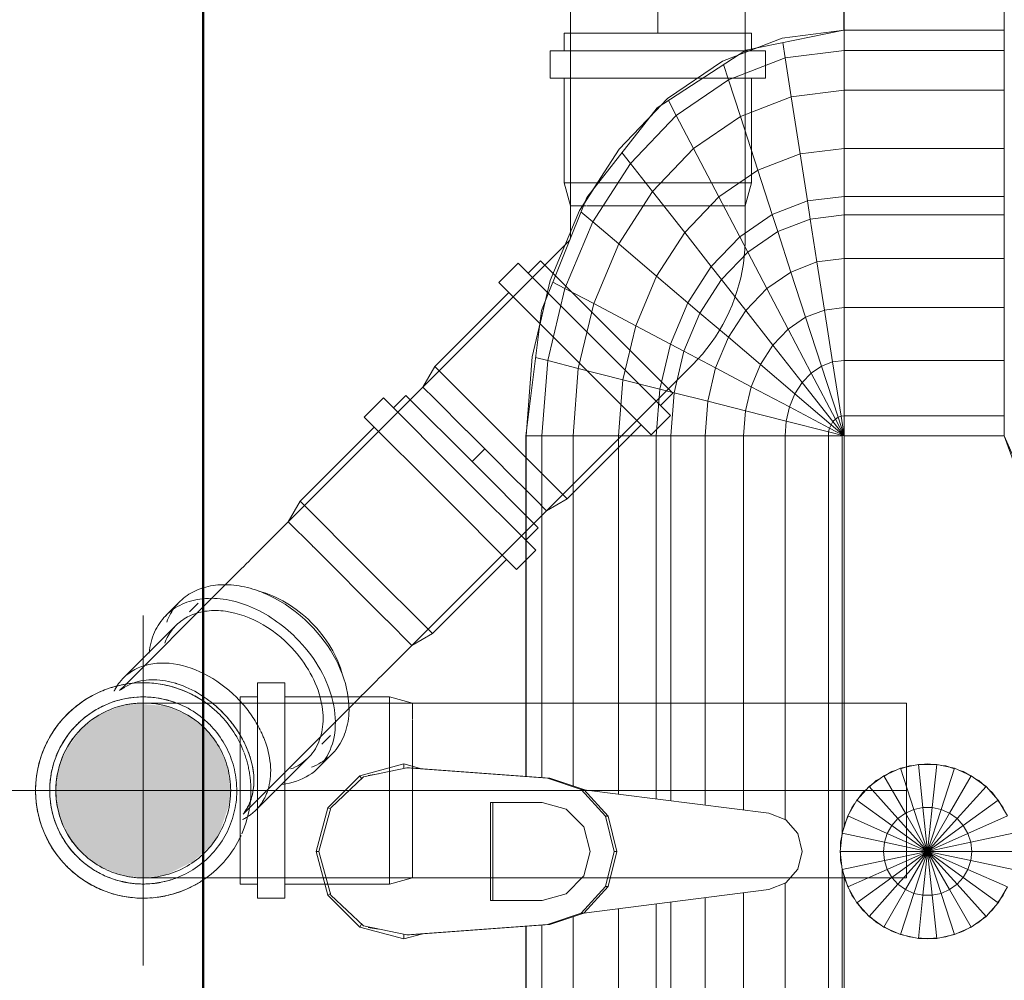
# Model space of a CAD drawing. Header units: millimetres. Extents: x -121 to 18322, y 1231 to 43947.
# Tile 21 of 31: x 12030 to 12312, y 40572 to 40846. Entities that reach past the tile are written whole.
import ezdxf

# ---------------------------------------------------------------- set-up
doc = ezdxf.new("R2010")
doc.units = ezdxf.units.MM
for name, pattern in [('ADSK_Осевая', [700, 500, -100, 0, -100]), ('ADSK_Скрыто', [300, 150, -150]), ('ADSK_Штриховая_ш3 п1_5', [225, 150, -75])]:
    doc.linetypes.add(name, pattern=pattern)
for name, color, linetype, lineweight in [('A-____-____-DIMS', 211, 'Continuous', 9), ('A-____-____-DIMS-50', 211, 'Continuous', 9), ('A-DETL-____-HDLN', 90, 'ADSK_Скрыто', 9), ('A-DETL-____-MBND', 5, 'ADSK_Штриховая_ш3 п1_5', 20), ('A-WALL-____-MCUT', 113, 'Continuous', 50), ('A-WALL-____-OTLN', 113, 'Continuous', 20), ('M-EQPM-____-OTLN', 50, 'Continuous', 20), ('P-PIPE-____-CNTR', 3, 'ADSK_Осевая', 20), ('P-PIPE-____-OTLN', 3, 'Continuous', 20)]:
    doc.layers.add(name, color=color, linetype=linetype, lineweight=lineweight)
doc.styles.add('GOST Common_2', font='GOST_Common.ttf', dxfattribs={"width": 0.9, "height": 125})
doc.dimstyles.new('ADSK_Основной_2_5_мм', dxfattribs={"dimscale": 304.8, "dimtxt": 0.412449, "dimasz": 0.328084, "dimexe": 0.246063, "dimexo": 0.000807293, "dimgap": 0.049213, "dimtad": 1, "dimdec": 0, "dimlfac": 304.8, "dimdsep": 46, "dimtxsty": 'GOST Common_2', "dimblk1": 'OBLIQUE', "dimblk2": 'OBLIQUE', "dimsah": 1, "dimcen": 0.09, "dimdle": 0.246063, "dimazin": 2, "dimtfac": 1, "dimtdec": 4, "dimtix": 1, "dimtmove": 0, "dimatfit": 3, "dimfxl": 1, "dimtvp": 1, "dimtolj": 1, "dimtzin": 0, "dimlwd": 20, "dimlwe": 20, "dimarcsym": 2})

# ---------------------------------------------------------------- blocks, each defined once
blk = doc.blocks.new('Прямая форма - 83 new-610915-В_Этаж 04_Канализация')
at = {"layer": 'A-WALL-____-MCUT', "color": 53}
blk.add_line((0, -50), (1843.81, -50), dxfattribs=at)
blk = doc.blocks.new('Прямая форма - SW - 013-610916-В_Этаж 04_Канализация')
blk.add_blockref('Прямая форма - 83 new-610915-В_Этаж 04_Канализация', (0, 0))
blk = doc.blocks.new('Прямая форма - 83 new-608916-В_Этаж 04_Канализация')
at = {"layer": 'M-EQPM-____-OTLN', "color": 9}
for p, q in [((0, -32.32), (-12.5, -35.67)), ((0, -33.04), (-12.47, -36.48)), ((0, -33.04), (0, -32.32)), ((12.5, -35.67), (0, -32.32)), ((12.47, -36.48), (0, -33.04)), ((-12.5, -35.67), (-21.65, -44.82)), ((-12.47, -36.48), (-21.3, -45.8)), ((-12.5, -35.67), (-12.03, -36.48)), ((12.03, -36.48), (12.5, -35.67)), ((21.3, -45.79), (12.47, -36.48)), ((12.5, -35.67), (21.65, -44.82)), ((-25, -57.32), (-21.65, -44.82)), ((-21.65, -44.82), (-20.82, -45.3)), ((21.65, -44.82), (20.82, -45.3)), ((21.65, -44.82), (25, -57.32)), ((-23.89, -58.26), (-21.3, -45.8)), ((-21.73, -47.12), (-22.2, -50.13)), ((23.89, -58.26), (21.3, -45.79)), ((22.2, -50.13), (21.73, -47.12)), ((-23.65, -62.37), (-25, -57.32)), ((-25, -57.32), (-23.7, -57.32)), ((-23.89, -59.01), (-23.89, -58.26)), ((-20.95, -98.41), (-23.89, -58.26)), ((-23.89, -59.01), (-20.95, -99.15)), ((20.95, -98.41), (23.89, -58.26)), ((23.89, -59.01), (20.95, -99.15)), ((25, -57.32), (23.65, -62.37)), ((25, -57.32), (23.7, -57.32)), ((23.89, -59.01), (23.89, -58.26)), ((-14, -82.11), (14, -82.11)), ((-14, -96.93), (-14, -82.11)), ((14, -82.86), (-14, -82.86)), ((14, -82.11), (14, -96.93)), ((-21.4, -92.28), (-118.83, -92.28)), ((-118.83, -92.32), (-21.39, -92.32)), ((21.39, -92.32), (118.83, -92.32)), ((118.83, -92.28), (21.4, -92.28)), ((154.66, -96.74), (118.83, -92.28)), ((118.83, -92.32), (118.83, -96.84)), ((118.83, -92.32), (141.45, -94.07)), ((118.83, -96.84), (118.83, -92.32)), ((141.2, -95.06), (140.32, -98.51)), ((141.45, -94.07), (163.2, -99.24)), ((-21.06, -96.84), (-118.83, -96.84)), ((-20.95, -99.15), (-20.95, -98.41)), ((-20.95, -98.41), (-17.66, -108.08)), ((-12.12, -103.8), (-14, -96.93)), ((14, -96.93), (12.12, -103.8)), ((17.66, -108.08), (20.95, -98.41)), ((20.95, -99.15), (20.95, -98.41)), ((118.83, -96.84), (21.06, -96.84)), ((118.83, -96.84), (118.83, -105.76)), ((140.32, -98.51), (118.83, -96.84)), ((118.83, -105.76), (118.83, -96.84)), ((140.32, -98.51), (138.11, -107.25)), ((160.99, -103.42), (140.32, -98.51)), ((157.58, -97.91), (150.5, -96.22)), ((186.98, -109.66), (154.66, -96.74)), ((-17.66, -108.83), (-20.95, -99.15)), ((20.95, -99.15), (17.66, -108.83)), ((162.8, -99.99), (160.99, -103.42)), ((163.2, -99.24), (183.25, -107.65)), ((-7, -108.84), (-12.12, -103.8)), ((12.12, -103.8), (7, -108.84)), ((160.99, -103.42), (156.64, -111.66)), ((180.04, -111.41), (160.99, -103.42)), ((-18.71, -105.76), (-118.83, -105.76)), ((118.83, -105.76), (18.71, -105.76)), ((118.83, -105.76), (118.83, -118.79)), ((138.11, -107.25), (118.83, -105.76)), ((118.83, -118.79), (118.83, -105.76)), ((-17.66, -108.08), (-10.06, -115.03)), ((-17.66, -108.83), (-17.66, -108.08)), ((-10.06, -115.78), (-17.66, -108.83)), ((-17.64, -108.83), (-10.91, -161.71)), ((0, -110.68), (-7, -108.84)), ((7, -108.84), (0, -110.68)), ((10.06, -115.03), (17.66, -108.08)), ((17.66, -108.83), (10.06, -115.78)), ((10.91, -161.71), (17.64, -108.83)), ((17.66, -108.83), (17.66, -108.08)), ((138.11, -107.25), (134.86, -120.03)), ((156.64, -111.66), (138.11, -107.25)), ((182.92, -108.03), (180.04, -111.41)), ((183.25, -107.65), (200.82, -118.96)), ((189.8, -111.86), (185.36, -109.01)), ((212.64, -129.78), (186.98, -109.66)), ((156.64, -111.66), (150.29, -123.7)), ((173.73, -118.82), (156.64, -111.66)), ((180.04, -111.41), (173.73, -118.82)), ((196.74, -122.16), (180.04, -111.41)), ((-10.06, -115.03), (0, -117.56)), ((-10.06, -115.78), (-10.06, -115.03)), ((0, -117.56), (10.06, -115.03)), ((10.06, -115.78), (10.06, -115.03)), ((0, -118.3), (-10.06, -115.78)), ((10.06, -115.78), (0, -118.3)), ((0, -118.3), (0, -117.56)), ((-16.37, -118.79), (-118.83, -118.79)), ((118.83, -118.79), (16.37, -118.79)), ((118.83, -118.79), (118.83, -129.56)), ((134.86, -120.03), (118.83, -118.79)), ((118.83, -129.56), (118.83, -118.79)), ((134.86, -120.03), (132.18, -130.59)), ((150.29, -123.7), (134.86, -120.03)), ((173.73, -118.82), (164.5, -129.66)), ((188.7, -128.46), (173.73, -118.82)), ((199.83, -119.73), (196.74, -122.16)), ((200.82, -118.96), (215.24, -132.74)), ((150.29, -123.7), (145.03, -133.65)), ((164.5, -129.66), (150.29, -123.7)), ((196.74, -122.16), (188.7, -128.46)), ((210.44, -135.26), (196.74, -122.16)), ((188.7, -128.46), (176.96, -137.68)), ((200.99, -140.21), (188.7, -128.46)), ((213.45, -131.03), (209.86, -127.6)), ((-15, -129.56), (-118.83, -129.56)), ((118.83, -129.56), (15, -129.56)), ((118.83, -129.56), (118.83, -133.71)), ((132.18, -130.59), (118.83, -129.56)), ((118.83, -133.71), (118.83, -129.56)), ((132.18, -130.59), (131.15, -134.66)), ((145.03, -133.65), (132.18, -130.59)), ((164.5, -129.66), (156.87, -138.61)), ((176.96, -137.68), (164.5, -129.66)), ((229.11, -155.13), (212.64, -129.78)), ((-14.47, -133.71), (-118.83, -133.71)), ((118.83, -133.71), (14.47, -133.71)), ((118.83, -133.71), (118.83, -143.5)), ((131.15, -134.66), (118.83, -133.71)), ((118.83, -143.5), (118.83, -133.71)), ((131.15, -134.66), (128.72, -144.27)), ((143.01, -137.48), (131.15, -134.66)), ((145.03, -133.65), (143.01, -137.48)), ((156.87, -138.61), (145.03, -133.65)), ((214.73, -133.01), (210.44, -135.26)), ((215.24, -132.74), (225.96, -148.47)), ((143.01, -137.48), (138.23, -146.53)), ((153.93, -142.06), (143.01, -137.48)), ((176.96, -137.68), (167.24, -145.29)), ((187.18, -147.45), (176.96, -137.68)), ((210.44, -135.26), (200.99, -140.21)), ((220.62, -150.2), (210.44, -135.26)), ((156.87, -138.61), (153.93, -142.06)), ((167.24, -145.29), (156.87, -138.61)), ((200.99, -140.21), (187.18, -147.45)), ((210.13, -153.61), (200.99, -140.21)), ((-13.23, -143.5), (-118.83, -143.5)), ((118.83, -143.5), (13.23, -143.5)), ((118.83, -143.5), (118.83, -154.51)), ((128.72, -144.27), (118.83, -143.5)), ((118.83, -154.51), (118.83, -143.5)), ((153.93, -142.06), (146.99, -150.2)), ((163.51, -148.22), (153.93, -142.06)), ((128.72, -144.27), (125.98, -155.06)), ((138.23, -146.53), (128.72, -144.27)), ((167.24, -145.29), (163.51, -148.22)), ((175.76, -153.43), (167.24, -145.29)), ((138.23, -146.53), (132.86, -156.7)), ((146.99, -150.2), (138.23, -146.53)), ((163.51, -148.22), (154.68, -155.15)), ((171.37, -155.74), (163.51, -148.22)), ((187.18, -147.45), (175.76, -153.43)), ((194.78, -158.6), (187.18, -147.45)), ((224.98, -148.78), (220.62, -150.2)), ((225.96, -148.47), (232.55, -165.53)), ((146.99, -150.2), (139.2, -159.35)), ((154.68, -155.15), (146.99, -150.2)), ((220.62, -150.2), (210.13, -153.61)), ((226.89, -166.41), (220.62, -150.2)), ((-11.83, -154.51), (-118.83, -154.51)), ((118.83, -154.51), (11.83, -154.51)), ((118.83, -154.51), (118.83, -166.38)), ((125.98, -155.06), (118.83, -154.51)), ((118.83, -166.38), (118.83, -154.51)), ((175.76, -153.43), (171.37, -155.74)), ((182.09, -162.72), (175.76, -153.43)), ((210.13, -153.61), (194.78, -158.6)), ((215.75, -168.15), (210.13, -153.61)), ((229.73, -158.23), (227.69, -152.95)), ((125.98, -155.06), (123.03, -166.71)), ((132.86, -156.7), (125.98, -155.06)), ((132.86, -156.7), (127.07, -167.67)), ((139.2, -159.35), (132.86, -156.7)), ((154.68, -155.15), (144.76, -162.93)), ((160.98, -161.18), (154.68, -155.15)), ((171.37, -155.74), (160.98, -161.18)), ((177.21, -164.3), (171.37, -155.74)), ((234.78, -183.24), (229.11, -155.13)), ((139.2, -159.35), (130.79, -169.23)), ((144.76, -162.93), (139.2, -159.35)), ((194.78, -158.6), (182.09, -162.72)), ((199.45, -170.69), (194.78, -158.6)), ((-10.91, -161.71), (-9.03, -166.6)), ((9.03, -166.6), (10.91, -161.71)), ((144.76, -162.93), (134.05, -171.33)), ((149.32, -167.29), (144.76, -162.93)), ((160.98, -161.18), (149.32, -167.29)), ((165.67, -168.05), (160.98, -161.18)), ((182.09, -162.72), (177.21, -164.3)), ((185.98, -172.79), (182.09, -162.72)), ((177.21, -164.3), (165.67, -168.05)), ((180.8, -173.6), (177.21, -164.3)), ((231.25, -165.73), (226.89, -166.41)), ((232.55, -165.53), (234.78, -183.27)), ((-9.11, -166.38), (-118.83, -166.38)), ((-9.03, -166.6), (-5.09, -170.07)), ((5.09, -170.07), (9.03, -166.6)), ((118.83, -166.38), (9.11, -166.38)), ((118.83, -166.38), (118.83, -178.78)), ((123.03, -166.71), (118.83, -166.38)), ((118.83, -178.78), (118.83, -166.38)), ((123.03, -166.71), (119.94, -178.86)), ((127.07, -167.67), (121.02, -179.12)), ((127.07, -167.67), (123.03, -166.71)), ((130.79, -169.23), (127.07, -167.67)), ((149.32, -167.29), (136.73, -173.89)), ((152.71, -172.26), (149.32, -167.29)), ((165.67, -168.05), (152.71, -172.26)), ((168.55, -175.51), (165.67, -168.05)), ((215.75, -168.15), (199.45, -170.69)), ((226.89, -166.41), (215.75, -168.15)), ((217.65, -183.27), (215.75, -168.15)), ((229.01, -183.27), (226.89, -166.41)), ((-5.09, -170.07), (0, -171.32)), ((0, -171.32), (5.09, -170.07)), ((130.79, -169.23), (122.01, -179.53)), ((134.05, -171.33), (122.88, -180.09)), ((134.05, -171.33), (130.79, -169.23)), ((136.73, -173.89), (134.05, -171.33)), ((199.45, -170.69), (185.98, -172.79)), ((201.03, -183.27), (199.45, -170.69)), ((136.73, -173.89), (123.59, -180.77)), ((138.72, -176.81), (136.73, -173.89)), ((152.71, -172.26), (138.72, -176.81)), ((154.8, -177.66), (152.71, -172.26)), ((180.8, -173.6), (168.55, -175.51)), ((185.98, -172.79), (180.8, -173.6)), ((182.02, -183.27), (180.8, -173.6)), ((187.3, -183.27), (185.98, -172.79)), ((138.72, -176.81), (124.12, -181.55)), ((139.94, -179.98), (138.72, -176.81)), ((168.55, -175.51), (154.8, -177.66)), ((169.53, -183.27), (168.55, -175.51)), ((118.83, -178.78), (-118.83, -178.78)), ((118.83, -178.78), (118.83, -182.73)), ((119.94, -178.86), (118.83, -178.78)), ((118.83, -182.73), (118.83, -178.78)), ((119.94, -178.86), (118.83, -183.27)), ((121.02, -179.12), (118.83, -183.27)), ((122.01, -179.53), (118.83, -183.27)), ((122.88, -180.09), (118.83, -183.27)), ((121.02, -179.12), (119.94, -178.86)), ((122.01, -179.53), (121.02, -179.12)), ((122.88, -180.09), (122.01, -179.53)), ((123.59, -180.77), (122.88, -180.09)), ((139.94, -179.98), (124.45, -182.4)), ((154.8, -177.66), (139.94, -179.98)), ((140.36, -183.27), (139.94, -179.98)), ((155.5, -183.27), (154.8, -177.66)), ((-118.83, -182.73), (-5.2, -182.73)), ((-5.2, -182.68), (-10.17, -184.3)), ((-7.73, -183.36), (-5.17, -182.82)), ((0, -182.13), (-5.2, -182.68)), ((-5.2, -182.68), (-2.62, -194.79)), ((-3.89, -182.54), (-2.61, -182.27)), ((-2.61, -182.27), (0, -182.27)), ((5.2, -182.68), (0, -182.13)), ((0, -182.13), (0, -194.51)), ((1.3, -182.27), (2.61, -182.27)), ((2.61, -182.27), (5.17, -182.82)), ((2.62, -194.79), (5.2, -182.68)), ((10.17, -184.3), (5.2, -182.68)), ((5.34, -182.73), (118.83, -182.73)), ((123.59, -180.77), (118.83, -183.27)), ((124.12, -181.55), (118.83, -183.27)), ((124.45, -182.4), (118.83, -183.27)), ((124.12, -181.55), (123.59, -180.77)), ((124.45, -182.4), (124.12, -181.55)), ((124.56, -183.27), (124.45, -182.4)), ((-7.32, -183.27), (-118.83, -183.27)), ((-10.17, -184.3), (-14.69, -186.91)), ((-13.56, -186.25), (-12.5, -185.48)), ((-12.5, -185.48), (-11.3, -184.95)), ((-10.17, -184.3), (-5.13, -195.6)), ((-10.11, -184.42), (-7.73, -183.36)), ((5.13, -195.6), (10.17, -184.3)), ((6.44, -183.09), (7.73, -183.36)), ((118.83, -183.27), (7.32, -183.27)), ((7.73, -183.36), (10.11, -184.42)), ((14.69, -186.91), (10.17, -184.3)), ((11.3, -184.95), (12.5, -185.48)), ((12.5, -185.48), (13.56, -186.25)), ((118.83, -229.07), (118.83, -183.27)), ((118.83, -183.27), (124.56, -183.27)), ((124.56, -183.27), (118.83, -183.27)), ((118.83, -183.27), (118.83, -229.07)), ((124.56, -229.09), (124.56, -183.27)), ((124.56, -183.27), (140.36, -183.27)), ((140.36, -183.27), (124.56, -183.27)), ((140.36, -229.09), (140.36, -183.27)), ((140.36, -183.27), (155.5, -183.27)), ((155.5, -183.27), (140.36, -183.27)), ((155.5, -229.09), (155.5, -183.27)), ((155.5, -183.27), (169.53, -183.27)), ((169.53, -183.27), (155.5, -183.27)), ((169.53, -229.09), (169.53, -183.27)), ((169.53, -183.27), (182.02, -183.27)), ((182.02, -183.27), (169.53, -183.27)), ((182.02, -229.09), (182.02, -183.27)), ((182.02, -183.27), (187.3, -183.27)), ((187.3, -183.27), (182.02, -183.27)), ((187.3, -229.09), (187.3, -183.27)), ((187.3, -183.27), (201.03, -183.27)), ((201.03, -183.27), (187.3, -183.27)), ((201.03, -229.09), (201.03, -183.27)), ((201.03, -183.27), (217.65, -183.27)), ((217.65, -183.27), (201.03, -183.27)), ((217.65, -229.09), (217.65, -183.27)), ((217.65, -183.27), (229.01, -183.27)), ((229.01, -183.27), (217.65, -183.27)), ((229.01, -229.09), (229.01, -183.27)), ((229.01, -183.27), (234.78, -183.27)), ((234.78, -183.27), (229.01, -183.27)), ((260.84, -183.24), (234.78, -183.24)), ((234.78, -229.09), (234.78, -183.27)), ((234.78, -183.27), (260.84, -183.27)), ((-14.69, -186.91), (-18.58, -190.41)), ((-17.6, -189.53), (-16.73, -188.56)), ((-16.73, -188.56), (-14.61, -187.02)), ((-14.69, -186.91), (-7.42, -196.92)), ((7.42, -196.92), (14.69, -186.91)), ((14.61, -187.02), (16.73, -188.56)), ((18.58, -190.41), (14.69, -186.91)), ((16.73, -188.56), (17.6, -189.53)), ((-18.58, -190.41), (-21.65, -194.63)), ((-20.23, -192.44), (-18.48, -190.5)), ((-18.58, -190.41), (-9.38, -198.69)), ((9.38, -198.69), (18.58, -190.41)), ((18.48, -190.5), (20.23, -192.44)), ((21.65, -194.63), (18.58, -190.41)), ((-20.88, -193.58), (-20.23, -192.44)), ((20.23, -192.44), (20.88, -193.58)), ((-21.65, -194.63), (-23.78, -199.41)), ((-23.24, -198.21), (-22.84, -196.97)), ((-22.84, -196.97), (-21.53, -194.7)), ((-21.65, -194.63), (-10.93, -200.82)), ((-7.42, -196.92), (-9.38, -198.69)), ((-5.13, -195.6), (-7.42, -196.92)), ((-7.42, -196.92), (0, -207.13)), ((-2.62, -194.79), (-5.13, -195.6)), ((-5.13, -195.6), (0, -207.13)), ((0, -194.51), (-2.62, -194.79)), ((-2.62, -194.79), (0, -207.13)), ((2.62, -194.79), (0, -194.51)), ((0, -194.51), (0, -207.13)), ((0, -207.13), (2.62, -194.79)), ((0, -207.13), (5.13, -195.6)), ((0, -207.13), (7.42, -196.92)), ((5.13, -195.6), (2.62, -194.79)), ((7.42, -196.92), (5.13, -195.6)), ((9.38, -198.69), (7.42, -196.92)), ((10.93, -200.82), (21.65, -194.63)), ((21.53, -194.7), (22.84, -196.97)), ((23.78, -199.41), (21.65, -194.63)), ((22.84, -196.97), (23.24, -198.21)), ((-23.78, -199.41), (-24.86, -204.52)), ((-24.45, -201.94), (-23.65, -199.45)), ((-23.78, -199.41), (-12, -203.23)), ((-9.38, -198.69), (-10.93, -200.82)), ((-9.38, -198.69), (0, -207.13)), ((0, -207.13), (9.38, -198.69)), ((10.93, -200.82), (9.38, -198.69)), ((12, -203.23), (23.78, -199.41)), ((23.65, -199.45), (24.45, -201.94)), ((24.86, -204.52), (23.78, -199.41)), ((-24.59, -203.24), (-24.45, -201.94)), ((-10.93, -200.82), (-12, -203.23)), ((-10.93, -200.82), (0, -207.13)), ((0, -207.13), (10.93, -200.82)), ((12, -203.23), (10.93, -200.82)), ((24.45, -201.94), (24.59, -203.24)), ((-25, -207.13), (-24.73, -204.54)), ((-24.86, -204.52), (-12.55, -205.82)), ((-24.86, -204.52), (-24.86, -209.75)), ((-12, -203.23), (-12.55, -205.82)), ((-12, -203.23), (0, -207.13)), ((0, -207.13), (12, -203.23)), ((12.55, -205.82), (12, -203.23)), ((12.55, -205.82), (24.86, -204.52)), ((24.73, -204.54), (25, -207.13)), ((24.86, -209.75), (24.86, -204.52)), ((-24.73, -209.73), (-25, -207.13)), ((-12.55, -205.82), (0, -207.13)), ((-12.55, -205.82), (-12.55, -208.45)), ((-12.55, -208.45), (0, -207.13)), ((-12, -211.04), (0, -207.13)), ((-10.93, -213.45), (0, -207.13)), ((-9.38, -215.58), (0, -207.13)), ((-7.42, -217.35), (0, -207.13)), ((-5.13, -218.67), (0, -207.13)), ((-2.62, -219.48), (0, -207.13)), ((0, -207.13), (12.55, -205.82)), ((0, -207.13), (12.55, -208.45)), ((0, -207.13), (12, -211.04)), ((0, -207.13), (10.93, -213.45)), ((0, -207.13), (9.38, -215.58)), ((0, -207.13), (7.42, -217.35)), ((0, -207.13), (5.13, -218.67)), ((0, -207.13), (2.62, -219.48)), ((0, -207.13), (0, -219.76)), ((12.55, -208.45), (12.55, -205.82)), ((25, -207.13), (24.73, -209.73)), ((-24.86, -209.75), (-12.55, -208.45)), ((-24.86, -209.75), (-23.78, -214.86)), ((-24.45, -212.33), (-24.59, -211.03)), ((-23.78, -214.86), (-12, -211.04)), ((-12.55, -208.45), (-12, -211.04)), ((-12, -211.04), (-10.93, -213.45)), ((10.93, -213.45), (12, -211.04)), ((12, -211.04), (12.55, -208.45)), ((12, -211.04), (23.78, -214.86)), ((12.55, -208.45), (24.86, -209.75)), ((23.78, -214.86), (24.86, -209.75)), ((24.59, -211.03), (24.45, -212.33)), ((-23.65, -214.82), (-24.45, -212.33)), ((-21.65, -219.63), (-10.93, -213.45)), ((-10.93, -213.45), (-9.38, -215.58)), ((9.38, -215.58), (10.93, -213.45)), ((10.93, -213.45), (21.65, -219.63)), ((24.45, -212.33), (23.65, -214.82)), ((-23.78, -214.86), (-21.65, -219.63)), ((-22.84, -217.3), (-23.24, -216.06)), ((-18.58, -223.86), (-9.38, -215.58)), ((-9.38, -215.58), (-7.42, -217.35)), ((7.42, -217.35), (9.38, -215.58)), ((9.38, -215.58), (18.58, -223.86)), ((21.65, -219.63), (23.78, -214.86)), ((23.24, -216.06), (22.84, -217.3)), ((-21.53, -219.57), (-22.84, -217.3)), ((-21.65, -219.63), (-18.58, -223.86)), ((-14.69, -227.36), (-7.42, -217.35)), ((-10.17, -229.97), (-5.13, -218.67)), ((-7.42, -217.35), (-5.13, -218.67)), ((-5.2, -231.59), (-2.62, -219.48)), ((-5.13, -218.67), (-2.62, -219.48)), ((-2.62, -219.48), (0, -219.76)), ((0, -219.76), (2.62, -219.48)), ((2.62, -219.48), (5.13, -218.67)), ((2.62, -219.48), (5.2, -231.59)), ((5.13, -218.67), (7.42, -217.35)), ((5.13, -218.67), (10.17, -229.97)), ((7.42, -217.35), (14.69, -227.36)), ((18.58, -223.86), (21.65, -219.63)), ((22.84, -217.3), (21.53, -219.57)), ((-20.23, -221.83), (-20.88, -220.69)), ((-18.48, -223.77), (-20.23, -221.83)), ((0, -219.76), (0, -232.13)), ((20.23, -221.83), (18.48, -223.77)), ((20.88, -220.69), (20.23, -221.83)), ((-18.58, -223.86), (-14.69, -227.36)), ((-16.73, -225.71), (-17.6, -224.74)), ((14.69, -227.36), (18.58, -223.86)), ((17.6, -224.74), (16.73, -225.71)), ((-15.67, -226.48), (-16.73, -225.71)), ((-14.69, -227.36), (-10.17, -229.97)), ((-12.5, -228.79), (-14.61, -227.25)), ((10.17, -229.97), (14.69, -227.36)), ((14.61, -227.25), (12.5, -228.79)), ((16.73, -225.71), (15.67, -226.48)), ((-11.3, -229.32), (-12.5, -228.79)), ((12.5, -228.79), (11.3, -229.32)), ((118.83, -229.09), (41.1, -257.04)), ((73.23, -249.09), (118.83, -229.07)), ((124.56, -229.09), (118.83, -229.09)), ((140.36, -229.09), (124.56, -229.09)), ((155.5, -229.09), (140.36, -229.09)), ((169.53, -229.09), (155.5, -229.09)), ((182.02, -229.09), (169.53, -229.09)), ((187.3, -229.09), (182.02, -229.09)), ((201.03, -229.09), (187.3, -229.09)), ((217.65, -229.09), (201.03, -229.09)), ((229.01, -229.09), (217.65, -229.09)), ((234.78, -229.09), (229.01, -229.09)), ((260.84, -229.09), (234.78, -229.09))]:
    blk.add_line(p, q, dxfattribs=at)
blk = doc.blocks.new('Прямая форма - FU - 054-611796-В_Этаж 04_Канализация')
blk.add_blockref('Прямая форма - 83 new-608916-В_Этаж 04_Канализация', (0, 0))
blk = doc.blocks.new('83 new_ifc_RVT-1-В_Этаж 04_Канализация')
at = {"layer": 'A-WALL-____-OTLN', "color": 9, "linetype": 'ADSK_Штриховая_ш3 п1_5', "lineweight": 20, "rotation": 90}
blk.add_blockref('Прямая форма - SW - 013-610916-В_Этаж 04_Канализация', (25560.28, 40175.83), dxfattribs=at)
at = {"layer": 'M-EQPM-____-OTLN', "color": 9, "linetype": 'ADSK_Штриховая_ш3 п1_5', "lineweight": 20, "rotation": 90}
blk.add_blockref('Прямая форма - FU - 054-611796-В_Этаж 04_Канализация', (25610.28, 40608.41), dxfattribs=at)
blk = doc.blocks.new('ADSK_ППР_Отвод канализационный - Отвод раструбный-581996-В_Этаж 04_Канализация')
at = {"layer": 'A-DETL-____-HDLN', "color": 12, "flags": 128}
for points in [[(25593.5, 40650.83), (25593.35, 40650.83), (25593.23, 40650.83), (25593.15, 40650.83), (25593.12, 40650.83), (25593.12, 40650.83)], [(25593.12, 40600.83), (25593.14, 40600.83), (25593.2, 40600.83), (25593.31, 40600.83), (25593.46, 40600.83)]]:
    blk.add_lwpolyline(points, dxfattribs=at)
at = {"layer": 'A-DETL-____-HDLN', "color": 12}
for start, end in [(88.4383, 101.1206), (135, 142.2988), (145.4497, 150), (145.5487, 146.8424), (142.8125, 144.9951), (141.3921, 142.2001), (210, 214.5503), (213.1576, 214.4513), (215.0049, 217.1875), (217.7012, 225), (217.7999, 218.6079), (258.8794, 272.7586)]:
    blk.add_arc((25593.12, 40625.83), 25, start, end, dxfattribs=at)
at = {"layer": 'P-PIPE-____-OTLN', "color": 22}
for p, q in [((25633.59, 40656.63), (25625.79, 40656.63)), ((25625.79, 40656.63), (25625.79, 40595.03)), ((25633.59, 40656.63), (25633.59, 40595.03)), ((25670.12, 40650.83), (25619.44, 40650.83)), ((25625.79, 40652.58), (25620.79, 40652.58)), ((25620.79, 40652.58), (25620.79, 40599.08)), ((25663.59, 40652.58), (25633.59, 40652.58)), ((25670.12, 40650.83), (25663.59, 40652.58)), ((25663.59, 40652.58), (25663.59, 40599.08)), ((25670.12, 40646.21), (25670.12, 40650.83)), ((25670.12, 40645.62), (25670.12, 40646.06)), ((25670.12, 40633.61), (25670.12, 40645.64)), ((25670.12, 40625.83), (25670.12, 40633.24)), ((25670.12, 40618.42), (25670.12, 40625.83)), ((25670.12, 40606.02), (25670.12, 40618.05)), ((25670.12, 40605.34), (25670.12, 40606.05)), ((25670.12, 40600.83), (25670.12, 40605.32)), ((25619.44, 40600.83), (25670.12, 40600.83)), ((25663.59, 40599.08), (25670.12, 40600.83)), ((25620.79, 40599.08), (25625.79, 40599.08)), ((25633.59, 40599.08), (25663.59, 40599.08)), ((25625.79, 40595.03), (25633.59, 40595.03))]:
    blk.add_line(p, q, dxfattribs=at)
at = {"layer": 'P-PIPE-____-OTLN', "color": 22, "flags": 128}
for points in [[(25619.44, 40650.83), (25618.38, 40650.83), (25617.33, 40650.83), (25616.29, 40650.83), (25615.24, 40650.83), (25614.21, 40650.83), (25613.18, 40650.83), (25612.16, 40650.83), (25611.16, 40650.83), (25610.17, 40650.83), (25609.19, 40650.83), (25608.23, 40650.83), (25607.28, 40650.83), (25606.36, 40650.83), (25605.46, 40650.83), (25604.58, 40650.83), (25603.72, 40650.83), (25602.89, 40650.83), (25602.08, 40650.83), (25601.31, 40650.83), (25600.56, 40650.83), (25599.84, 40650.83), (25599.15, 40650.83), (25598.5, 40650.83), (25597.88, 40650.83), (25597.29, 40650.83), (25596.74, 40650.83), (25596.23, 40650.83), (25595.75, 40650.83), (25595.31, 40650.83), (25594.91, 40650.83), (25594.55, 40650.83), (25594.23, 40650.83), (25593.94, 40650.83), (25593.7, 40650.83), (25593.5, 40650.83)], [(25593.46, 40600.83), (25593.64, 40600.83), (25593.87, 40600.83), (25594.15, 40600.83), (25594.46, 40600.83), (25594.81, 40600.83), (25595.2, 40600.83), (25595.63, 40600.83), (25596.09, 40600.83), (25596.6, 40600.83), (25597.14, 40600.83), (25597.72, 40600.83), (25598.33, 40600.83), (25598.97, 40600.83), (25599.65, 40600.83), (25600.36, 40600.83), (25601.1, 40600.83), (25601.87, 40600.83), (25602.67, 40600.83), (25603.49, 40600.83), (25604.34, 40600.83), (25605.22, 40600.83), (25606.11, 40600.83), (25607.03, 40600.83), (25607.97, 40600.83), (25608.93, 40600.83), (25609.9, 40600.83), (25610.89, 40600.83), (25611.89, 40600.83), (25612.91, 40600.83), (25613.93, 40600.83), (25614.96, 40600.83), (25616, 40600.83), (25617.05, 40600.83), (25618.1, 40600.83), (25619.15, 40600.83), (25619.44, 40600.83)]]:
    blk.add_lwpolyline(points, dxfattribs=at)
at = {"layer": 'P-PIPE-____-OTLN', "color": 22}
for radius, start, end in [(30.8, 57.729, 180), (26.75, 69.8318, 180), (25, 142.3157, 145.4331), (30.8, 180, 301.8191), (26.75, 180, 290.3137), (25, 214.5669, 217.6843)]:
    blk.add_arc((25593.12, 40625.83), radius, start, end, dxfattribs=at)
blk = doc.blocks.new('ADSK_ППР_Отвод канализационный_Составной - Отвод раструбный-1324022-В_Этаж 04_Канализация')
at = {"layer": 'A-DETL-____-HDLN', "color": 12}
for p, q in [((25587.03, 40655.1), (25586.35, 40654.42)), ((25621.71, 40619.06), (25650.35, 40647.7)), ((25644.2, 40639.08), (25646.7, 40641.58)), ((25644.2, 40639.08), (25646.7, 40641.58)), ((25625.3, 40620.18), (25640.3, 40635.18)), ((25625.3, 40620.18), (25640.3, 40635.18)), ((25643.16, 40632.32), (25647.06, 40636.22)), ((25643.16, 40632.32), (25647.06, 40636.22))]:
    blk.add_line(p, q, dxfattribs=at)
at = {"layer": 'A-DETL-____-HDLN', "color": 12, "flags": 128}
blk.add_lwpolyline([(25655.58, 40652.94), (25654.91, 40652.27), (25654.26, 40651.61), (25653.62, 40650.98), (25653, 40650.35), (25652.39, 40649.75), (25651.81, 40649.16), (25651.24, 40648.59), (25650.69, 40648.04), (25650.35, 40647.7)], dxfattribs=at)
at = {"layer": 'A-DETL-____-HDLN', "color": 12}
for radius, start, end in [(30.8, 95.2398, 112.0933), (30.8, 59.2398, 76.0933), (25, 45, 225), (25, 45, 135), (26.75, 112.5379, 129.9495), (26.75, 95.3306, 112.062), (26.75, 76.5379, 93.9495), (26.75, 74.3432, 76.062), (26.75, 45.2079, 74.0286), (30.8, 45, 58.0403), (30.8, 131.2398, 148.2061), (26.75, 131.3306, 148.062), (30.8, 20.6309, 45), (25, 135, 142.2988), (25, 225, 45), (25, 225, 45), (26.75, 297, 45), (26.75, 148.5379, 165.9495), (25, 145.4497, 150), (25, 142.8125, 144.9951), (25, 150, 210), (30.8, 9, 20.2965), (30.8, 167.2398, 184.0933), (26.75, 167.3306, 184.062), (30.8, 336.2163, 9), (26.75, 184.5379, 201.9495), (26.75, 203.3306, 220.062), (30.8, 203.2398, 220.0933), (25, 210, 214.5503), (25, 215.0049, 217.1875), (30.8, 303.6361, 333), (30.8, 333, 335.2459), (26.75, 220.5379, 225), (25, 217.7012, 225), (26.75, 225, 237.9495), (26.75, 239.3306, 256.062), (26.75, 256.5379, 261), (26.75, 281.0252, 297), (30.8, 239.2398, 256.0933), (26.75, 261, 273.9495), (26.75, 275.3306, 280.5256), (30.8, 275.2398, 292.0933)]:
    blk.add_arc((25593.12, 40625.83), radius, start, end, dxfattribs=at)
for centre, major_axis, start_param, end_param in [((25606.39, 40639.1), (-18.92, 18.92), 0.171135, 0.242866), ((25606.39, 40639.1), (-18.92, 18.92), 0.171135, 0.242866), ((25603.12, 40635.83), (-17.68, 17.68), 6.124602, 6.184418), ((25603.12, 40635.83), (-17.68, 17.68), 6.124602, 6.184418), ((25603.12, 40635.83), (-17.68, 17.68), 4.712389, 4.867796), ((25603.12, 40635.83), (-17.68, 17.68), 4.45059, 4.867796), ((25606.39, 40639.1), (-18.92, 18.92), 4.273029, 4.636702), ((25606.39, 40639.1), (-18.92, 18.92), 4.273029, 4.636702), ((25621.39, 40654.1), (-21.78, 21.78), 2.628203, 4.03522), ((25621.39, 40654.1), (-21.78, 21.78), 2.628203, 4.03522), ((25621.39, 40654.1), (-18.92, 18.92), 2.827433, 4.025737), ((25621.39, 40654.1), (-18.92, 18.92), 2.827433, 4.025737), ((25625.29, 40658), (-21.78, 21.78), 2.827433, 3.878257), ((25625.29, 40658), (-21.78, 21.78), 2.827433, 3.878257), ((25603.12, 40635.83), (-17.68, 17.68), 4.365541, 4.712389), ((25603.12, 40635.83), (-17.68, 17.68), 4.365541, 4.45059), ((25606.39, 40639.1), (-18.92, 18.92), 4.08407, 4.267139), ((25606.39, 40639.1), (-18.92, 18.92), 4.08407, 4.267139), ((25603.12, 40635.83), (-17.68, 17.68), 3.24036, 4.35857), ((25603.12, 40635.83), (-17.68, 17.68), 4.18879, 4.35857), ((25603.12, 40635.83), (-17.68, 17.68), 3.24036, 4.18879), ((25606.39, 40639.1), (-18.92, 18.92), 3.455752, 4.08407), ((25606.39, 40639.1), (-18.92, 18.92), 3.455752, 4.08407), ((25603.12, 40635.83), (-17.68, 17.68), 4.054674, 4.08407), ((25603.12, 40635.83), (-17.68, 17.68), 4.054674, 4.08407), ((25606.39, 40639.1), (-18.92, 18.92), 3.194277, 3.455752), ((25606.39, 40639.1), (-18.92, 18.92), 3.194277, 3.455752), ((25606.39, 40639.1), (-18.92, 18.92), 2.898727, 3.141593), ((25606.39, 40639.1), (-18.92, 18.92), 2.898727, 3.141593), ((25606.39, 40639.1), (-18.92, 18.92), 3.141593, 3.184559), ((25606.39, 40639.1), (-18.92, 18.92), 3.141593, 3.184559)]:
    blk.add_ellipse(centre, major_axis=major_axis, ratio=0.707107, start_param=start_param, end_param=end_param, dxfattribs=at)
at = {"layer": 'A-DETL-____-MBND', "color": 22}
for p, q in [((25661.83, 40738.1), (25656.31, 40732.58)), ((25683.61, 40716.32), (25661.83, 40738.1)), ((25668.23, 40738.77), (25664.69, 40735.23)), ((25687.14, 40719.86), (25668.23, 40738.77)), ((25678.09, 40710.8), (25656.31, 40732.58)), ((25659.18, 40729.72), (25637.97, 40708.51)), ((25706.06, 40700.94), (25687.14, 40719.86)), ((25705.39, 40694.54), (25683.61, 40716.32)), ((25699.87, 40689.03), (25678.09, 40710.8)), ((25637.97, 40708.51), (25634.58, 40702.65)), ((25656.88, 40689.59), (25637.97, 40708.51)), ((25634.58, 40702.65), (25628.15, 40696.22)), ((25641.48, 40695.76), (25634.58, 40702.65)), ((25702.52, 40697.4), (25706.06, 40700.94)), ((25662.32, 40674.92), (25641.78, 40695.45)), ((25699.87, 40689.03), (25705.39, 40694.54)), ((25675.8, 40670.68), (25697.01, 40691.89)), ((25675.8, 40670.68), (25656.88, 40689.59)), ((25614.99, 40683.06), (25587.06, 40655.12)), ((25603.51, 40679.78), (25599.61, 40675.88)), ((25603.51, 40679.78), (25599.61, 40675.88)), ((25608.87, 40679.41), (25606.37, 40676.91)), ((25608.87, 40679.41), (25606.37, 40676.91)), ((25602.47, 40673.01), (25587.47, 40658.01)), ((25602.47, 40673.01), (25587.47, 40658.01)), ((25669.94, 40667.3), (25662.74, 40674.49)), ((25669.94, 40667.3), (25675.8, 40670.68)), ((25663.51, 40660.86), (25669.94, 40667.3))]:
    blk.add_line(p, q, dxfattribs=at)
at = {"layer": 'A-DETL-____-MBND', "color": 22, "flags": 128}
for points in [[(25614.99, 40683.06), (25615.53, 40683.6), (25616.09, 40684.15), (25616.66, 40684.73), (25617.26, 40685.32), (25617.87, 40685.93), (25618.5, 40686.56), (25619.14, 40687.21), (25619.8, 40687.87), (25620.47, 40688.54), (25621.16, 40689.22), (25621.85, 40689.92), (25622.56, 40690.62), (25623.27, 40691.34), (25623.99, 40692.06), (25624.72, 40692.79), (25625.45, 40693.52), (25626.19, 40694.26), (25626.93, 40695), (25627.68, 40695.74), (25628.15, 40696.22)], [(25663.51, 40660.86), (25662.76, 40660.12), (25662.02, 40659.37), (25661.28, 40658.63), (25660.54, 40657.9), (25659.81, 40657.16), (25659.08, 40656.44), (25658.36, 40655.72), (25657.65, 40655.01), (25656.95, 40654.31), (25656.26, 40653.61), (25655.58, 40652.94)]]:
    blk.add_lwpolyline(points, dxfattribs=at)
at = {"layer": 'A-DETL-____-MBND', "color": 22}
for start, end in [(76.3, 94.6401), (112.3, 130.6401), (148.3, 166.6401), (184.3, 202.6401), (220.3, 225), (225, 238.6401), (292.3, 303.5423), (256.3, 274.6401)]:
    blk.add_arc((25593.12, 40625.83), 30.8, start, end, dxfattribs=at)
for centre, major_axis, start_param, end_param in [((25625.29, 40658), (-21.78, 21.78), 4.712389, 6.597345), ((25625.29, 40658), (-21.78, 21.78), 4.712389, 6.597345), ((25621.39, 40654.1), (-21.78, 21.78), 4.712389, 6.813646), ((25621.39, 40654.1), (-21.78, 21.78), 4.712389, 6.813646), ((25627.79, 40660.5), (-18.92, 18.92), 4.712389, 5.399127), ((25627.79, 40660.5), (-18.92, 18.92), 4.712389, 5.399127), ((25621.39, 40654.1), (-18.92, 18.92), 4.712389, 6.597345), ((25621.39, 40654.1), (-18.92, 18.92), 4.712389, 6.597345), ((25625.29, 40658), (-21.78, 21.78), 3.879895, 4.712389), ((25625.29, 40658), (-21.78, 21.78), 3.879895, 4.712389), ((25627.79, 40660.5), (-18.92, 18.92), 4.025651, 4.712389), ((25627.79, 40660.5), (-18.92, 18.92), 4.025651, 4.712389), ((25621.39, 40654.1), (-18.92, 18.92), 4.027622, 4.712389), ((25621.39, 40654.1), (-18.92, 18.92), 4.027622, 4.712389), ((25621.39, 40654.1), (-21.78, 21.78), 4.036857, 4.712389), ((25621.39, 40654.1), (-21.78, 21.78), 4.036857, 4.712389), ((25606.39, 40639.1), (-18.92, 18.92), 4.712389, 6.45246), ((25606.39, 40639.1), (-18.92, 18.92), 4.712389, 6.45246), ((25603.12, 40635.83), (-17.68, 17.68), 4.869786, 6.122612), ((25603.12, 40635.83), (-17.68, 17.68), 4.869786, 6.122612), ((25603.12, 40635.83), (-17.68, 17.68), 5.340708, 5.370104), ((25603.12, 40635.83), (-17.68, 17.68), 5.340708, 5.370104), ((25606.39, 40639.1), (-18.92, 18.92), 4.638588, 4.712389), ((25606.39, 40639.1), (-18.92, 18.92), 4.638588, 4.712389)]:
    blk.add_ellipse(centre, major_axis=major_axis, ratio=0.707107, start_param=start_param, end_param=end_param, dxfattribs=at)
blk = doc.blocks.new('ADSK_ППР_Отвод канализационный_Составной - Отвод раструбный-1586751-В_Этаж 04_Канализация')
at = {"layer": 'A-DETL-____-HDLN', "color": 12, "flags": 128}
blk.add_lwpolyline([(-10.76, 25.01), (-10.81, 25), (-10.87, 25)], dxfattribs=at)
at = {"layer": 'A-DETL-____-MBND', "color": 22}
for p, q in [((30.11, 67.94), (26.57, 64.4)), ((67.94, 30.11), (30.11, 67.94)), ((23.71, 67.27), (18.19, 61.75)), ((67.27, 23.71), (23.71, 67.27)), ((61.75, 18.19), (18.19, 61.75)), ((21.06, 58.89), (-0.15, 37.68)), ((-0.15, 37.68), (-3.54, 31.82)), ((37.68, -0.15), (-0.15, 37.68)), ((-3.54, 31.82), (-9.97, 25.39)), ((-0.27, 28.56), (-3.54, 31.82)), ((-25.67, 30.8), (-33.47, 30.8)), ((-33.47, -30.8), (-33.47, 30.8)), ((-25.67, -30.8), (-25.67, 30.8)), ((-0.16, 28.44), (0.15, 28.13)), ((64.4, 26.57), (67.94, 30.11)), ((-63.47, 26.75), (-70, 25)), ((-33.47, 26.75), (-63.47, 26.75)), ((-63.47, -26.75), (-63.47, 26.75)), ((-20.67, 26.75), (-25.67, 26.75)), ((-20.67, -26.75), (-20.67, 26.75)), ((8.64, 19.64), (0.13, 28.15)), ((-10.9, 25), (-70, 25)), ((-70, 25), (-70, 20.38)), ((61.75, 18.19), (67.27, 23.71)), ((-70, 19.81), (-70, 7.78)), ((37.68, -0.15), (58.89, 21.06)), ((14.14, 14.14), (8.91, 19.38)), ((19.38, 8.91), (14.14, 14.14)), ((28.15, 0.13), (19.64, 8.64)), ((-70, 7.41), (-70, -7.41)), ((28.13, 0.15), (28.44, -0.16)), ((31.82, -3.54), (28.56, -0.27)), ((31.82, -3.54), (37.68, -0.15)), ((25.39, -9.97), (31.82, -3.54)), ((-70, -7.78), (-70, -19.81)), ((-70, -20.38), (-70, -25)), ((-70, -25), (-63.47, -26.75)), ((-70, -25), (-10.9, -25)), ((-63.47, -26.75), (-33.47, -26.75)), ((-25.67, -26.75), (-20.67, -26.75)), ((-33.47, -30.8), (-25.67, -30.8))]:
    blk.add_line(p, q, dxfattribs=at)
at = {"layer": 'A-DETL-____-MBND', "color": 22, "flags": 128}
for points in [[(-9.97, 25.39), (-10.01, 25.35), (-10.05, 25.31), (-10.09, 25.28), (-10.13, 25.25), (-10.17, 25.22), (-10.22, 25.19), (-10.26, 25.16), (-10.31, 25.14), (-10.36, 25.12), (-10.41, 25.1), (-10.45, 25.08), (-10.5, 25.06), (-10.56, 25.05), (-10.61, 25.03), (-10.66, 25.02), (-10.71, 25.01), (-10.76, 25.01), (-10.81, 25), (-10.87, 25), (-10.9, 25)], [(-10.9, -25), (-8.85, -24.96), (-6.8, -24.84), (-4.76, -24.63), (-2.72, -24.34), (-0.71, -23.98), (1.3, -23.53), (3.28, -23), (5.24, -22.39), (7.18, -21.71), (9.08, -20.95), (10.96, -20.11), (12.8, -19.2), (14.6, -18.22), (16.36, -17.16), (18.07, -16.04), (19.75, -14.84), (21.37, -13.59), (22.94, -12.26), (24.45, -10.88), (25.39, -9.97)]]:
    blk.add_lwpolyline(points, dxfattribs=at)
blk = doc.blocks.new('DIMBLOCK1-В_Этаж 04_Канализация')
at = {"layer": 'A-____-____-DIMS-50', "lineweight": 20}
for p, q in [((12730.36, 40700.83), (12730.36, 40100.83)), ((12730.36, 40625.83), (12358.5, 40625.83)), ((12730.36, 40625.83), (12805.36, 40625.83)), ((12730.36, 40175.83), (12726.07, 40175.83)), ((12730.36, 40175.83), (12805.36, 40175.83))]:
    blk.add_line(p, q, dxfattribs=at)
at = {"layer": 'A-____-____-DIMS-50', "lineweight": 40}
for p, q in [((12730.36, 40625.83), (12680.36, 40675.83)), ((12730.36, 40625.83), (12780.36, 40575.83)), ((12730.36, 40175.83), (12680.36, 40225.83)), ((12730.36, 40175.83), (12780.36, 40125.83))]:
    blk.add_line(p, q, dxfattribs=at)
at = {"layer": 'A-____-____-DIMS-50', "color": 0, "lineweight": 20, "insert": (12552, 40277.25), "char_height": 125, "width": 296.6007, "attachment_point": 1, "rotation": 90, "line_spacing_factor": 1.022761, "style": 'GOST Common_2'}
blk.add_mtext('450', dxfattribs=at)
blk = doc.blocks.new('_Oblique')
at = {"color": 0, "linetype": 'ByBlock', "lineweight": -2}
blk.add_line((-0.5, -0.5), (0.5, 0.5), dxfattribs=at)

msp = doc.modelspace()

# ---------------------------------------------------------------- hatches: boundary and pattern name
at = {"layer": 'P-PIPE-____-OTLN'}
msp.add_hatch(color=256, dxfattribs=at).paths.add_polyline_path([(12065.251, 40600.8309), (12071.7215, 40601.6828), (12079.4258, 40605.4653), (12084.0811, 40609.655), (12086.9017, 40613.3309), (12089.6707, 40621.423), (12090.251, 40625.8309), (12089.3992, 40632.3014), (12086.9017, 40638.3309), (12082.9287, 40643.5086), (12077.751, 40647.4815), (12071.7215, 40649.9791), (12063.6417, 40650.619), (12058.7806, 40649.9791), (12052.751, 40647.4815), (12047.5734, 40643.5086), (12043.2023, 40637.3697), (12041.1029, 40632.3014), (12040.251, 40625.8309), (12041.1029, 40619.3604), (12043.6004, 40613.3309), (12047.5734, 40608.1532), (12052.751, 40604.1803), (12058.7806, 40601.6828)])

# ---------------------------------------------------------------- linework, layer by layer
at = {"layer": 'A-DETL-____-HDLN', "color": 12}
for p, q in [((12204.6854, 40792.994), (12204.9603, 40792.994)), ((12219.8679, 40792.994), (12220.1429, 40792.994)), ((12148.8873, 40737.5259), (12148.5241, 40737.8891)), ((12157.646, 40728.7671), (12157.4516, 40728.9616)), ((12168.3817, 40718.0315), (12168.1873, 40718.2259)), ((12177.3092, 40709.1039), (12176.946, 40709.4672)), ((12113.6378, 40695.7284), (12113.885, 40695.4812)), ((12134.4763, 40674.8899), (12134.8447, 40674.5216)), ((12142.251, 40633.5596), (12142.251, 40633.2847)), ((12142.251, 40618.3771), (12142.251, 40618.1022))]:
    msp.add_line(p, q, dxfattribs=at)
at = {"layer": 'A-DETL-____-MBND', "color": 22}
for p, q in [((12187.4141, 41110.1938), (12187.4141, 40792.994)), ((12237.4141, 40792.994), (12237.4141, 41110.1938)), ((12212.4141, 40842.3251), (12212.4141, 41060.8627)), ((12187.4141, 40792.994), (12192.0311, 40792.994)), ((12192.6039, 40792.994), (12204.6381, 40792.994)), ((12205.0078, 40792.994), (12219.8204, 40792.994)), ((12220.1902, 40792.994), (12232.2243, 40792.994)), ((12232.7971, 40792.994), (12237.4141, 40792.994)), ((12145.239, 40741.1742), (12106.7155, 40702.6507)), ((12148.5037, 40737.9095), (12145.239, 40741.1742)), ((12157.4182, 40728.995), (12148.9087, 40737.5044)), ((12168.1537, 40718.2595), (12157.6796, 40728.7336)), ((12159.2755, 40719.8554), (12162.9166, 40723.4965)), ((12176.9246, 40709.4886), (12168.4151, 40717.998)), ((12180.5943, 40705.8188), (12177.3296, 40709.0835)), ((12142.0708, 40667.2954), (12180.5943, 40705.8188)), ((12106.7155, 40702.6507), (12113.6099, 40695.7563)), ((12113.9134, 40695.4529), (12134.4474, 40674.9188)), ((12134.873, 40674.4932), (12142.0708, 40667.2954))]:
    msp.add_line(p, q, dxfattribs=at)
at = {"layer": 'P-PIPE-____-CNTR', "color": 22}
for p, q in [((12065.251, 40575.8309), (12065.251, 40675.8309)), ((11944.5772, 40625.8309), (12044.5772, 40625.8309)), ((12015.251, 40625.8309), (12115.251, 40625.8309)), ((12090.1061, 40625.8309), (12091.5668, 40625.8309)), ((12091.5668, 40625.8309), (12142.251, 40625.8309)), ((12283.501, 40625.8309), (12142.251, 40625.8309))]:
    msp.add_line(p, q, dxfattribs=at)
at = {"layer": 'P-PIPE-____-OTLN', "color": 22}
for p, q in [((12283.501, 40650.8309), (12142.251, 40650.8309)), ((12142.251, 40650.8309), (12142.251, 40646.2139)), ((12283.501, 40600.8309), (12283.501, 40650.8309)), ((12142.251, 40645.6411), (12142.251, 40633.6069)), ((12142.251, 40633.2372), (12142.251, 40618.4246)), ((12142.251, 40618.0549), (12142.251, 40606.0207)), ((12142.251, 40605.3151), (12142.251, 40600.8309)), ((12142.251, 40600.8309), (12283.501, 40600.8309))]:
    msp.add_line(p, q, dxfattribs=at)

# ---------------------------------------------------------------- block references
at = {"lineweight": 9}
msp.add_blockref('83 new_ifc_RVT-1-В_Этаж 04_Канализация', (-13527.8693, 0), dxfattribs=at)
at = {"layer": 'A-DETL-____-HDLN', "color": 12, "rotation": 44.99999999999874}
msp.add_blockref('ADSK_ППР_Отвод канализационный_Составной - Отвод раструбный-1586751-В_Этаж 04_Канализация', (12212.4141, 40772.994), dxfattribs=at)
at = {"layer": 'A-DETL-____-HDLN', "color": 12}
for name in ['ADSK_ППР_Отвод канализационный_Составной - Отвод раструбный-1324022-В_Этаж 04_Канализация', 'ADSK_ППР_Отвод канализационный - Отвод раструбный-581996-В_Этаж 04_Канализация']:
    msp.add_blockref(name, (-13527.8693, 0), dxfattribs=at)

# ---------------------------------------------------------------- dimensions: what is measured, and where the dimension line sits
at = {"layer": 'A-____-____-DIMS', "lineweight": 20}
dim = msp.add_linear_dim(base=(12730.357, 40175.8309), p1=(12283.501, 40625.8309), p2=(12801.0677, 40175.8309), angle=90, dimstyle='ADSK_Основной_2_5_мм', override={"dimpost": '<>', "dimfxl": 685.839075}, dxfattribs=at)
dim.commit()
dim.dimension.update_dxf_attribs({"geometry": 'DIMBLOCK1-В_Этаж 04_Канализация', "text_midpoint": (12652.857, 40400.8309)})

doc.saveas('drawing.dxf')
